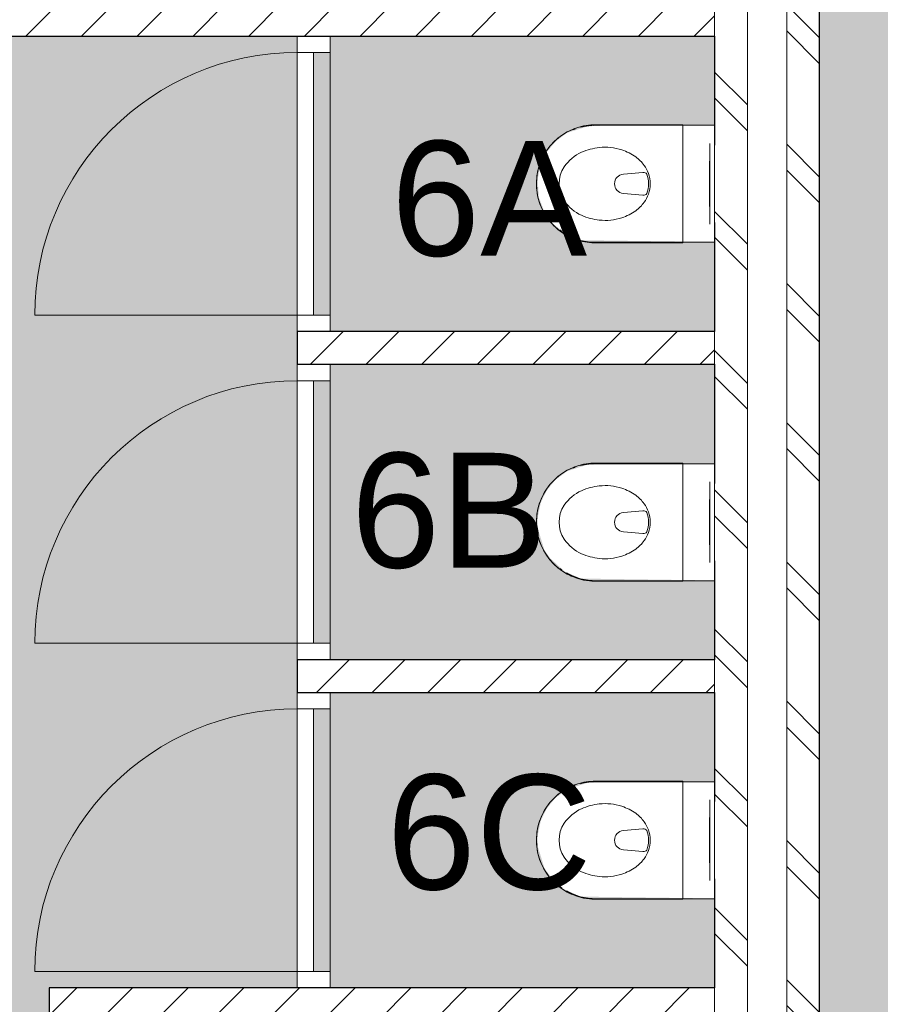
# Model space of a CAD drawing. Header units: millimetres. Extents: x 16156 to 109611, y -1019 to 113498.
# Tile 24 of 60: x 50135 to 52758, y 47883 to 50883. Entities that reach past the tile are written whole.
import ezdxf

# ---------------------------------------------------------------- set-up
doc = ezdxf.new("R2010")
doc.units = ezdxf.units.MM
for name, color, linetype, lineweight in [('A--A2__Ruwbouw', 8, 'Continuous', 15), ('A--AR9__AlgVoorz', 1, 'Continuous', 9), ('A--L$01A__Algemeen', 7, 'Continuous', 9), ('A--L22__Binnenwanden', 2, 'Continuous', 9), ('A--L3__Afbouw', 2, 'Continuous', 9), ('A--L74__VasteSanitaireVoorz', 1, 'Continuous', 9), ('A--LR9__AlgVoorz', 7, 'Continuous', 9), ('A--TR9__AlgVoorz', 1, 'Continuous', 13)]:
    doc.layers.add(name, color=color, linetype=linetype, lineweight=lineweight)
doc.styles.add('Arial', font='arial.ttf', dxfattribs={"height": 350})
pattern_1 = [(45, (0, 0), (-84.85281, 84.85281), [])]
pattern_2 = [(45, (0, 0), (-84.85281, 84.85281), [])]
pattern_3 = [(135, (52573.26, 61009.94), (-212.132, -212.132), []), (135, (50373.26, 61009.94), (-212.132, -212.132), [])]

# ---------------------------------------------------------------- blocks, each defined once
blk = doc.blocks.new('32_DO_WB_vo deur enkel1 - vo 2-1766203-AB-Begane grond - Brandcompartimentering')
at = {"layer": 'A--L$01A__Algemeen'}
blk.add_line((520, -50), (520, -850), dxfattribs=at)
blk.add_arc((520, -50), 800, 180, 270, dxfattribs=at)
at = {"layer": 'A--L3__Afbouw'}
for p, q in [((-330, -50), (-330, 50)), ((-330, 50), (-280, 50)), ((-280, 50), (-280, -50)), ((520, -50), (520, 50)), ((520, 50), (570, 50)), ((570, 50), (570, -50)), ((-280, 0), (520, 0)), ((-280, -50), (-280, 0)), ((520, 0), (520, -50)), ((-280, -50), (-330, -50)), ((520, -50), (-280, -50)), ((570, -50), (520, -50))]:
    blk.add_line(p, q, dxfattribs=at)
blk = doc.blocks.new('74_PF_UN_toilet_rimfree - type-V39-AB-Begane grond - Brandcompartimentering')
at = {"layer": 'A--L$01A__Algemeen'}
for p, q in [((-180, -97.1), (-180, -363.1)), ((179.8, -97.1), (-180, -97.1)), ((-180, -97.1), (-180, -363.1)), ((-180, -97.1), (179.8, -97.1)), ((179.8, -363.1), (179.8, -97.1)), ((179.8, -363.1), (179.8, -97.1))]:
    blk.add_line(p, q, dxfattribs=at)
at = {"layer": 'A--L$01A__Algemeen', "flags": 128}
blk.add_lwpolyline([(-180, -363.1), (-179.9, -370.3), (-179.4, -377.5), (-178.7, -384.7), (-177.7, -391.8), (-176.4, -398.9), (-174.8, -405.9), (-173, -412.8), (-170.9, -419.7), (-168.5, -426.5), (-165.8, -433.2), (-162.9, -439.7), (-159.7, -446.2), (-156.2, -452.5), (-152.5, -458.7), (-148.6, -464.7), (-144.4, -470.6), (-140, -476.2), (-135.4, -481.7), (-130.5, -487.1), (-125.4, -492.2), (-120.2, -497.1), (-114.7, -501.8), (-109.1, -506.2), (-103.3, -510.5), (-97.3, -514.5), (-91.2, -518.3), (-84.9, -521.8), (-78.5, -525), (-72, -528), (-65.3, -530.8), (-58.5, -533.3), (-51.7, -535.5), (-44.8, -537.4), (-37.8, -539), (-30.7, -540.4), (-23.6, -541.5), (-16.4, -542.3), (-9.2, -542.8), (-2.1, -543), (5.1, -542.9), (12.3, -542.6), (19.5, -541.9), (26.6, -541), (33.7, -539.8), (40.8, -538.3), (47.7, -536.5), (54.6, -534.5), (61.4, -532.2), (68.1, -529.6), (74.7, -526.7), (81.2, -523.6), (87.6, -520.2), (93.8, -516.6), (99.8, -512.7), (105.7, -508.6), (111.5, -504.2), (117, -499.6), (122.4, -494.8), (127.6, -489.8), (132.5, -484.6), (137.3, -479.2), (141.8, -473.6), (146.1, -467.9), (150.2, -461.9), (154, -455.9), (157.6, -449.6), (160.9, -443.2), (164, -436.7), (166.8, -430.1), (169.4, -423.4), (171.7, -416.6), (173.6, -409.6), (175.4, -402.7), (176.8, -395.6), (178, -388.5), (178.8, -381.4), (179.4, -374.2), (179.7, -367), (179.8, -363.1)], dxfattribs=at)
at = {"layer": 'A--L$01A__Algemeen'}
blk.add_arc((-0.1, -363.1), 179.9, 180, 360, dxfattribs=at)
for points, knots in [([(-178, -99.1), (-178.2, -98.9), (-178.4, -98.7), (-178.8, -98.3), (-179, -98.1), (-179.1, -98), (-179.3, -97.9), (-179.4, -97.7), (-179.6, -97.5), (-179.7, -97.4), (-179.9, -97.3), (-180, -97.1), (-180, -97.1), (-180, -97.1)], [-1, -1, -1, -1, -0.833333, -0.75, -0.666667, -0.625, -0.583333, -0.5, -0.416667, -0.333333, -0.25, -0.166667, 0, 0, 0, 0]), ([(179.8, -97.1), (179.8, -97.1), (179.7, -97.1), (179.6, -97.3), (179.5, -97.4), (179.4, -97.5), (179.2, -97.7), (179, -97.9), (178.8, -98.1), (178.7, -98.2), (178.5, -98.4), (178.2, -98.7), (177.9, -98.9), (177.8, -99.1)], [0, 0, 0, 0, 0.166667, 0.25, 0.333333, 0.416667, 0.5, 0.583333, 0.666667, 0.708333, 0.75, 0.833333, 1, 1, 1, 1])]:
    blk.add_open_spline(points, degree=3, knots=knots, dxfattribs=at)
at = {"layer": 'A--L74__VasteSanitaireVoorz'}
for p, q in [((-178.3, 0), (-178.3, -362.3)), ((-178.3, -63), (-178.3, 0)), ((-178.3, 0), (-178.3, -362.3)), ((-178.3, -63), (-178.3, 0)), ((-118, 0), (-123, 0)), ((-118, 0), (118, 0)), ((123, 0), (118, 0)), ((178.3, -362.3), (178.3, 0)), ((178.3, 0), (178.3, -63)), ((178.3, -362.3), (178.3, 0)), ((178.3, 0), (178.3, -63)), ((-123, -15), (-118, -15)), ((-123, -15), (-118, -15)), ((118, -15), (-118, -15)), ((-69, -15.5), (69, -15.5)), ((-69, -15.5), (69, -15.5)), ((31, -15.5), (-31, -15.5)), ((31, -15.5), (-31, -15.5)), ((118, -15), (123, -15)), ((118, -15), (123, -15)), ((-178.3, -362.3), (-178.3, -63)), ((-178.3, -362.3), (-178.3, -63)), ((178.3, -63), (178.3, -362.3)), ((178.3, -63), (178.3, -362.3)), ((-34.8, -218.3), (-29.5, -278.1)), ((34.8, -218.3), (29.5, -278.1)), ((-178.3, -362.3), (-178.1, -369.4)), ((-178.3, -362.3), (-178.1, -369.4)), ((-166.8, -425.1), (-164.2, -431.7)), ((-166.8, -425.1), (-164.2, -431.7)), ((140.7, -471.8), (144.9, -466.1)), ((140.7, -471.8), (144.9, -466.1))]:
    blk.add_line(p, q, dxfattribs=at)
at = {"layer": 'A--L74__VasteSanitaireVoorz', "flags": 128}
for points in [[(-177.7, -376.5), (-177, -383.6), (-176, -390.7), (-174.7, -397.7)], [(-177.7, -376.5), (-177, -383.6), (-176, -390.7), (-174.7, -397.7)], [(173.9, -401.4), (175.3, -394.5), (176.5, -387.4), (177.3, -380.3), (177.9, -373.2), (178.2, -366.1), (178.3, -362.3)], [(173.9, -401.4), (175.3, -394.5), (176.5, -387.4), (177.3, -380.3), (177.9, -373.2), (178.2, -366.1), (178.3, -362.3)], [(159.6, -441.7), (162.7, -435.2), (165.4, -428.6), (168, -422)], [(159.6, -441.7), (162.7, -435.2), (165.4, -428.6), (168, -422)]]:
    blk.add_lwpolyline(points, dxfattribs=at)
at = {"layer": 'A--L74__VasteSanitaireVoorz'}
for centre, radius, start, end in [((4.3, -301), 105.4, 109.8989, 125.0353), ((-21.1, -217.1), 13.7, 129.7154, 185), ((0, -289.1), 92.7, 70.1011, 109.8989), ((0, -289.1), 87.7, 70.1011, 109.8989), ((21.1, -217.1), 13.7, 355, 50.2846), ((-4.3, -301), 105.4, 54.9647, 70.1011), ((4.3, -301), 105.4, 125.0353, 144.9647), ((-4.3, -301), 105.4, 35.0353, 54.9647), ((51, -333.7), 162.5, 144.9647, 161.7326), ((-51, -333.7), 162.5, 18.2674, 35.0353), ((51, -333.7), 162.5, 161.7326, 186.2674), ((0, -275.5), 29.6, 185, 355), ((-51, -333.7), 162.5, 353.7326, 18.2674), ((73, -331.3), 184.6, 186.2674, 203.7326), ((-73, -331.3), 184.6, 336.2674, 353.7326), ((0, -362.3), 178.3, 180, 195), ((0, -362.3), 178.3, 180, 195), ((0, -362.3), 178.3, 180, 195), ((0, -362.3), 178.3, 180, 195), ((0, -362.3), 178.3, 330, 0), ((0, -362.3), 178.3, 330, 360), ((0, -362.3), 178.3, 330, 0), ((0, -362.3), 178.3, 330, 360), ((16.9, -356), 123.3, 203.7326, 236.2674), ((-16.9, -356), 123.3, 303.7326, 336.2674), ((0, -381.4), 92.8, 236.2674, 303.7326)]:
    blk.add_arc(centre, radius, start, end, dxfattribs=at)
blk = doc.blocks.new('74_PF_UN_toilet_rimfree - type-V40-AB-Begane grond - Brandcompartimentering')
at = {"layer": 'A--L$01A__Algemeen'}
for p, q in [((-180, -97.1), (-180, -363.1)), ((179.8, -97.1), (-180, -97.1)), ((-180, -97.1), (-180, -363.1)), ((-180, -97.1), (179.8, -97.1)), ((179.8, -363.1), (179.8, -97.1)), ((179.8, -363.1), (179.8, -97.1))]:
    blk.add_line(p, q, dxfattribs=at)
at = {"layer": 'A--L$01A__Algemeen', "flags": 128}
blk.add_lwpolyline([(-180, -363.1), (-179.9, -370.3), (-179.4, -377.5), (-178.7, -384.7), (-177.7, -391.8), (-176.4, -398.9), (-174.8, -405.9), (-173, -412.8), (-170.9, -419.7), (-168.5, -426.5), (-165.8, -433.2), (-162.9, -439.7), (-159.7, -446.2), (-156.2, -452.5), (-152.5, -458.7), (-148.6, -464.7), (-144.4, -470.6), (-140, -476.2), (-135.4, -481.7), (-130.5, -487.1), (-125.4, -492.2), (-120.2, -497.1), (-114.7, -501.8), (-109.1, -506.2), (-103.3, -510.5), (-97.3, -514.5), (-91.2, -518.3), (-84.9, -521.8), (-78.5, -525), (-72, -528), (-65.3, -530.8), (-58.5, -533.3), (-51.7, -535.5), (-44.8, -537.4), (-37.8, -539), (-30.7, -540.4), (-23.6, -541.5), (-16.4, -542.3), (-9.2, -542.8), (-2.1, -543), (5.1, -542.9), (12.3, -542.6), (19.5, -541.9), (26.6, -541), (33.7, -539.8), (40.8, -538.3), (47.7, -536.5), (54.6, -534.5), (61.4, -532.2), (68.1, -529.6), (74.7, -526.7), (81.2, -523.6), (87.6, -520.2), (93.8, -516.6), (99.8, -512.7), (105.7, -508.6), (111.5, -504.2), (117, -499.6), (122.4, -494.8), (127.6, -489.8), (132.5, -484.6), (137.3, -479.2), (141.8, -473.6), (146.1, -467.9), (150.2, -461.9), (154, -455.9), (157.6, -449.6), (160.9, -443.2), (164, -436.7), (166.8, -430.1), (169.4, -423.4), (171.7, -416.6), (173.6, -409.6), (175.4, -402.7), (176.8, -395.6), (178, -388.5), (178.8, -381.4), (179.4, -374.2), (179.7, -367), (179.8, -363.1)], dxfattribs=at)
at = {"layer": 'A--L$01A__Algemeen'}
blk.add_arc((-0.1, -363.1), 179.9, 180, 360, dxfattribs=at)
for points, knots in [([(-178, -99.1), (-178.2, -98.9), (-178.4, -98.7), (-178.8, -98.3), (-179, -98.1), (-179.1, -98), (-179.3, -97.9), (-179.4, -97.7), (-179.6, -97.5), (-179.7, -97.4), (-179.9, -97.3), (-180, -97.1), (-180, -97.1), (-180, -97.1)], [-1, -1, -1, -1, -0.833333, -0.75, -0.666667, -0.625, -0.583333, -0.5, -0.416667, -0.333333, -0.25, -0.166667, 0, 0, 0, 0]), ([(179.8, -97.1), (179.8, -97.1), (179.7, -97.1), (179.6, -97.3), (179.5, -97.4), (179.4, -97.5), (179.2, -97.7), (179, -97.9), (178.8, -98.1), (178.7, -98.2), (178.5, -98.4), (178.2, -98.7), (177.9, -98.9), (177.8, -99.1)], [0, 0, 0, 0, 0.166667, 0.25, 0.333333, 0.416667, 0.5, 0.583333, 0.666667, 0.708333, 0.75, 0.833333, 1, 1, 1, 1])]:
    blk.add_open_spline(points, degree=3, knots=knots, dxfattribs=at)
at = {"layer": 'A--L74__VasteSanitaireVoorz'}
for p, q in [((-178.3, 0), (-178.3, -362.3)), ((-178.3, -63), (-178.3, 0)), ((-178.3, 0), (-178.3, -362.3)), ((-178.3, -63), (-178.3, 0)), ((-118, 0), (-123, 0)), ((-118, 0), (118, 0)), ((123, 0), (118, 0)), ((178.3, -362.3), (178.3, 0)), ((178.3, 0), (178.3, -63)), ((178.3, -362.3), (178.3, 0)), ((178.3, 0), (178.3, -63)), ((-123, -15), (-118, -15)), ((-123, -15), (-118, -15)), ((118, -15), (-118, -15)), ((-69, -15.5), (69, -15.5)), ((-69, -15.5), (69, -15.5)), ((31, -15.5), (-31, -15.5)), ((31, -15.5), (-31, -15.5)), ((118, -15), (123, -15)), ((118, -15), (123, -15)), ((-178.3, -362.3), (-178.3, -63)), ((-178.3, -362.3), (-178.3, -63)), ((178.3, -63), (178.3, -362.3)), ((178.3, -63), (178.3, -362.3)), ((-34.8, -218.3), (-29.5, -278.1)), ((34.8, -218.3), (29.5, -278.1)), ((-178.3, -362.3), (-178.1, -369.4)), ((-178.3, -362.3), (-178.1, -369.4)), ((-166.8, -425.1), (-164.2, -431.7)), ((-166.8, -425.1), (-164.2, -431.7)), ((140.7, -471.8), (144.9, -466.1)), ((140.7, -471.8), (144.9, -466.1))]:
    blk.add_line(p, q, dxfattribs=at)
at = {"layer": 'A--L74__VasteSanitaireVoorz', "flags": 128}
for points in [[(-177.7, -376.5), (-177, -383.6), (-176, -390.7), (-174.8, -397.1)], [(-177.7, -376.5), (-177, -383.6), (-176, -390.7), (-174.8, -397.1)], [(173.9, -401.4), (175.3, -394.5), (176.5, -387.4), (177.3, -380.3), (177.9, -373.2), (178.2, -366.1), (178.3, -362.3)], [(173.9, -401.4), (175.3, -394.5), (176.5, -387.4), (177.3, -380.3), (177.9, -373.2), (178.2, -366.1), (178.3, -362.3)], [(159.6, -441.7), (162.7, -435.2), (165.4, -428.6), (168, -422)], [(159.6, -441.7), (162.7, -435.2), (165.4, -428.6), (168, -422)]]:
    blk.add_lwpolyline(points, dxfattribs=at)
at = {"layer": 'A--L74__VasteSanitaireVoorz'}
for centre, radius, start, end in [((4.3, -301), 105.4, 109.8989, 125.0353), ((-21.1, -217.1), 13.7, 129.7154, 185), ((0, -289.1), 92.7, 70.1011, 109.8989), ((0, -289.1), 87.7, 70.1011, 109.8989), ((21.1, -217.1), 13.7, 355, 50.2846), ((-4.3, -301), 105.4, 54.9647, 70.1011), ((4.3, -301), 105.4, 125.0353, 144.9647), ((-4.3, -301), 105.4, 35.0353, 54.9647), ((51, -333.7), 162.5, 144.9647, 161.7326), ((-51, -333.7), 162.5, 18.2674, 35.0353), ((51, -333.7), 162.5, 161.7326, 186.2674), ((0, -275.5), 29.6, 185, 355), ((-51, -333.7), 162.5, 353.7326, 18.2674), ((73, -331.3), 184.6, 186.2674, 203.7326), ((-73, -331.3), 184.6, 336.2674, 353.7326), ((0, -362.3), 178.3, 180, 195), ((0, -362.3), 178.3, 180, 195), ((0, -362.3), 178.3, 180, 195), ((0, -362.3), 178.3, 180, 195), ((0, -362.3), 178.3, 330, 0), ((0, -362.3), 178.3, 330, 360), ((0, -362.3), 178.3, 330, 0), ((0, -362.3), 178.3, 330, 360), ((16.9, -356), 123.3, 203.7326, 236.2674), ((-16.9, -356), 123.3, 303.7326, 336.2674), ((0, -381.4), 92.8, 236.2674, 303.7326)]:
    blk.add_arc(centre, radius, start, end, dxfattribs=at)
blk = doc.blocks.new('74_PF_UN_toilet_rimfree - type-V41-AB-Begane grond - Brandcompartimentering')
at = {"layer": 'A--L$01A__Algemeen'}
for p, q in [((-180, -97.1), (-180, -363.1)), ((179.8, -97.1), (-180, -97.1)), ((-180, -97.1), (-180, -363.1)), ((-180, -97.1), (179.8, -97.1)), ((179.8, -363.1), (179.8, -97.1)), ((179.8, -363.1), (179.8, -97.1))]:
    blk.add_line(p, q, dxfattribs=at)
at = {"layer": 'A--L$01A__Algemeen', "flags": 128}
blk.add_lwpolyline([(-180, -363.1), (-179.9, -370.3), (-179.4, -377.5), (-178.7, -384.7), (-177.7, -391.8), (-176.4, -398.9), (-174.8, -405.9), (-173, -412.8), (-170.9, -419.7), (-168.5, -426.5), (-165.8, -433.2), (-162.9, -439.7), (-159.7, -446.2), (-156.2, -452.5), (-152.5, -458.7), (-148.6, -464.7), (-144.4, -470.6), (-140, -476.2), (-135.4, -481.7), (-130.5, -487.1), (-125.4, -492.2), (-120.2, -497.1), (-114.7, -501.8), (-109.1, -506.2), (-103.3, -510.5), (-97.3, -514.5), (-91.2, -518.3), (-84.9, -521.8), (-78.5, -525), (-72, -528), (-65.3, -530.8), (-58.5, -533.3), (-51.7, -535.5), (-44.8, -537.4), (-37.8, -539), (-30.7, -540.4), (-23.6, -541.5), (-16.4, -542.3), (-9.2, -542.8), (-2.1, -543), (5.1, -542.9), (12.3, -542.6), (19.5, -541.9), (26.6, -541), (33.7, -539.8), (40.8, -538.3), (47.7, -536.5), (54.6, -534.5), (61.4, -532.2), (68.1, -529.6), (74.7, -526.7), (81.2, -523.6), (87.6, -520.2), (93.8, -516.6), (99.8, -512.7), (105.7, -508.6), (111.5, -504.2), (117, -499.6), (122.4, -494.8), (127.6, -489.8), (132.5, -484.6), (137.3, -479.2), (141.8, -473.6), (146.1, -467.9), (150.2, -461.9), (154, -455.9), (157.6, -449.6), (160.9, -443.2), (164, -436.7), (166.8, -430.1), (169.4, -423.4), (171.7, -416.6), (173.6, -409.6), (175.4, -402.7), (176.8, -395.6), (178, -388.5), (178.8, -381.4), (179.4, -374.2), (179.7, -367), (179.8, -363.1)], dxfattribs=at)
at = {"layer": 'A--L$01A__Algemeen'}
blk.add_arc((-0.1, -363.1), 179.9, 180, 360, dxfattribs=at)
for points, knots in [([(-178, -99.1), (-178.2, -98.9), (-178.4, -98.7), (-178.8, -98.3), (-179, -98.1), (-179.1, -98), (-179.3, -97.9), (-179.4, -97.7), (-179.6, -97.5), (-179.7, -97.4), (-179.9, -97.3), (-180, -97.1), (-180, -97.1), (-180, -97.1)], [-1, -1, -1, -1, -0.833333, -0.75, -0.666667, -0.625, -0.583333, -0.5, -0.416667, -0.333333, -0.25, -0.166667, 0, 0, 0, 0]), ([(179.8, -97.1), (179.8, -97.1), (179.7, -97.1), (179.6, -97.3), (179.5, -97.4), (179.4, -97.5), (179.2, -97.7), (179, -97.9), (178.8, -98.1), (178.7, -98.2), (178.5, -98.4), (178.2, -98.7), (177.9, -98.9), (177.8, -99.1)], [0, 0, 0, 0, 0.166667, 0.25, 0.333333, 0.416667, 0.5, 0.583333, 0.666667, 0.708333, 0.75, 0.833333, 1, 1, 1, 1])]:
    blk.add_open_spline(points, degree=3, knots=knots, dxfattribs=at)
at = {"layer": 'A--L74__VasteSanitaireVoorz'}
for p, q in [((-178.3, 0), (-178.3, -362.3)), ((-178.3, -63), (-178.3, 0)), ((-178.3, 0), (-178.3, -362.3)), ((-178.3, -63), (-178.3, 0)), ((-118, 0), (-123, 0)), ((-118, 0), (118, 0)), ((123, 0), (118, 0)), ((178.3, -362.3), (178.3, 0)), ((178.3, 0), (178.3, -63)), ((178.3, -362.3), (178.3, 0)), ((178.3, 0), (178.3, -63)), ((-123, -15), (-118, -15)), ((-123, -15), (-118, -15)), ((118, -15), (-118, -15)), ((-69, -15.5), (69, -15.5)), ((-69, -15.5), (69, -15.5)), ((31, -15.5), (-31, -15.5)), ((31, -15.5), (-31, -15.5)), ((118, -15), (123, -15)), ((118, -15), (123, -15)), ((-178.3, -362.3), (-178.3, -63)), ((-178.3, -362.3), (-178.3, -63)), ((178.3, -63), (178.3, -362.3)), ((178.3, -63), (178.3, -362.3)), ((-34.8, -218.3), (-29.5, -278.1)), ((34.8, -218.3), (29.5, -278.1)), ((-178.3, -362.3), (-178.1, -369.4)), ((-178.3, -362.3), (-178.1, -369.4)), ((-166.8, -425.1), (-164.2, -431.7)), ((-166.8, -425.1), (-164.2, -431.7)), ((140.7, -471.8), (144.9, -466.1)), ((140.7, -471.8), (144.9, -466.1))]:
    blk.add_line(p, q, dxfattribs=at)
at = {"layer": 'A--L74__VasteSanitaireVoorz', "flags": 128}
for points in [[(-177.7, -376.5), (-177, -383.6), (-176, -390.7), (-174.7, -397.7)], [(-177.7, -376.5), (-177, -383.6), (-176, -390.7), (-174.7, -397.7)], [(173.9, -401.4), (175.3, -394.5), (176.5, -387.4), (177.3, -380.3), (177.9, -373.2), (178.2, -366.1), (178.3, -362.3)], [(173.9, -401.4), (175.3, -394.5), (176.5, -387.4), (177.3, -380.3), (177.9, -373.2), (178.2, -366.1), (178.3, -362.3)], [(159.6, -441.7), (162.7, -435.2), (165.4, -428.6), (168, -422)], [(159.6, -441.7), (162.7, -435.2), (165.4, -428.6), (168, -422)]]:
    blk.add_lwpolyline(points, dxfattribs=at)
at = {"layer": 'A--L74__VasteSanitaireVoorz'}
for centre, radius, start, end in [((4.3, -301), 105.4, 109.8989, 125.0353), ((-21.1, -217.1), 13.7, 129.7154, 185), ((0, -289.1), 92.7, 70.1011, 109.8989), ((0, -289.1), 87.7, 70.1011, 109.8989), ((21.1, -217.1), 13.7, 355, 50.2846), ((-4.3, -301), 105.4, 54.9647, 70.1011), ((4.3, -301), 105.4, 125.0353, 144.9647), ((-4.3, -301), 105.4, 35.0353, 54.9647), ((51, -333.7), 162.5, 144.9647, 161.7326), ((-51, -333.7), 162.5, 18.2674, 35.0353), ((51, -333.7), 162.5, 161.7326, 186.2674), ((0, -275.5), 29.6, 185, 355), ((-51, -333.7), 162.5, 353.7326, 18.2674), ((73, -331.3), 184.6, 186.2674, 203.7326), ((-73, -331.3), 184.6, 336.2674, 353.7326), ((0, -362.3), 178.3, 180, 195), ((0, -362.3), 178.3, 180, 195), ((0, -362.3), 178.3, 180, 195), ((0, -362.3), 178.3, 180, 195), ((0, -362.3), 178.3, 330, 0), ((0, -362.3), 178.3, 330, 360), ((0, -362.3), 178.3, 330, 0), ((0, -362.3), 178.3, 330, 360), ((16.9, -356), 123.3, 203.7326, 236.2674), ((-16.9, -356), 123.3, 303.7326, 336.2674), ((0, -381.4), 92.8, 236.2674, 303.7326)]:
    blk.add_arc(centre, radius, start, end, dxfattribs=at)

msp = doc.modelspace()

# ---------------------------------------------------------------- hatches: boundary and pattern name
at = {"layer": 'A--A2__Ruwbouw', "lineweight": 9}
h = msp.add_hatch(dxfattribs=at)
h.set_pattern_fill('FP_11', color=256, angle=45, style=0, pattern_type=2)
h.set_pattern_definition(pattern_3)
h.paths.add_polyline_path([(52353.3, 46841.4), (52353.3, 53403.5), (52253.3, 53403.5), (52253.3, 46841.4)])
h.paths.add_polyline_path([(52353.3, 54938.4), (52353.3, 56446.4), (52253.3, 56446.4), (52253.3, 54938.4)])
h.paths.add_polyline_path([(52353.3, 57865.5), (52353.3, 57876.4), (52253.3, 57871), (52253.3, 57865.5), (52303.3, 57865.5)])
h.paths.add_polyline_path([(52353.3, 58776.4), (52353.3, 60479.5), (52253.3, 60479.5), (52253.3, 58776.4)])
h.paths.add_polyline_path([(52303.3, 62351.5), (52353.3, 62351.5), (52353.3, 62392.4), (52253.3, 62392.4), (52253.3, 62351.5)])
h.paths.add_polyline_path([(52253.3, 63292.4), (52353.3, 63292.4), (52353.3, 65046.6), (52253.3, 65046.6), (52253.3, 63458.6)])
h.paths.add_polyline_path([(52253.3, 66970.4), (52353.3, 66970.4), (52353.3, 68028.6), (52253.3, 68028.6), (52253.3, 68007.6)])
h.paths.add_polyline_path([(52353.3, 69952.4), (52353.3, 71042.9), (52253.3, 71042.9), (52253.3, 69952.4)])
h.paths.add_polyline_path([(52253.3, 72966.7), (52353.3, 72966.7), (52353.3, 75271.4), (52253.3, 75271.4), (52253.3, 74831.1)])
h = msp.add_hatch(dxfattribs=at)
h.set_pattern_fill('FP_11', color=256, angle=45, style=0, pattern_type=2)
h.set_pattern_definition(pattern_3)
h.paths.add_polyline_path([(52573.3, 46841.4), (52573.3, 53403.5), (52473.3, 53403.5), (52473.3, 46841.4)])
h.paths.add_polyline_path([(52573.3, 54938.4), (52573.3, 56446.4), (52473.3, 56446.4), (52473.3, 54938.4)])
h.paths.add_polyline_path([(52573.3, 57865.5), (52573.3, 57876.4), (52473.3, 57871), (52473.3, 57865.5)])
h.paths.add_polyline_path([(52573.3, 58776.4), (52573.3, 60479.5), (52473.3, 60479.5), (52473.3, 59432.4), (52482.3, 59432.4), (52482.3, 59332.4), (52473.3, 59332.4), (52473.3, 58776.4)])
h.paths.add_polyline_path([(52473.3, 62351.5), (52573.3, 62351.5), (52573.3, 62392.4), (52473.3, 62392.4), (52473.3, 62371.9)])
h.paths.add_polyline_path([(52573.3, 63292.4), (52573.3, 65046.6), (52473.3, 65046.6), (52480.2, 64641.4), (52482.3, 64641.4), (52482.3, 64541.4), (52473.3, 64541.4), (52473.3, 63292.4)])
h.paths.add_polyline_path([(52473.3, 66970.4), (52573.3, 66970.4), (52573.3, 68028.6), (52473.3, 68028.6), (52473.3, 68007.6)])
h.paths.add_polyline_path([(52473.3, 69952.4), (52573.3, 69952.4), (52573.3, 71042.9), (52473.3, 71042.9)])
h.paths.add_polyline_path([(52473.3, 72966.7), (52573.3, 72966.7), (52573.3, 75271.4), (52473.3, 75271.4), (52473.3, 74831.1)])
h = msp.add_hatch(dxfattribs=at)
h.set_pattern_fill('FP_1', color=256, angle=45, style=0, pattern_type=2)
h.set_pattern_definition(pattern_1)
h.paths.add_polyline_path([(52253.3, 50833.4), (52253.3, 50933.4), (46553.3, 50933.4), (46553.3, 50833.4), (52114.5, 50833.4)])
h = msp.add_hatch(dxfattribs=at)
h.set_pattern_fill('FP_2', color=256, angle=45, style=0, pattern_type=2)
h.set_pattern_definition(pattern_2)
h.paths.add_polyline_path([(51031.3, 48833.4), (51081.3, 48833.4), (51081.3, 48933.4), (50981.3, 48933.4), (50981.3, 48833.4)])
h.paths.add_polyline_path([(50981.3, 49833.4), (51081.3, 49833.4), (51081.3, 49933.4), (50981.3, 49933.4)])
h = msp.add_hatch(dxfattribs=at)
h.set_pattern_fill('FP_1', color=256, angle=45, style=0, pattern_type=2)
h.set_pattern_definition(pattern_1)
h.paths.add_polyline_path([(51081.3, 49833.4), (52253.3, 49833.4), (52253.3, 49933.4), (51081.3, 49933.4)])
h = msp.add_hatch(dxfattribs=at)
h.set_pattern_fill('FP_1', color=256, angle=45, style=0, pattern_type=2)
h.set_pattern_definition(pattern_1)
h.paths.add_polyline_path([(51081.3, 48833.4), (52253.3, 48833.4), (52253.3, 48933.4), (51081.3, 48933.4)])
h = msp.add_hatch(dxfattribs=at)
h.set_pattern_fill('FP_1', color=256, angle=45, style=0, pattern_type=2)
h.set_pattern_definition(pattern_1)
h.paths.add_polyline_path([(50225.3, 44261.4), (50325.3, 44261.4), (50325.3, 47933.4), (50225.3, 47933.4), (50225.3, 45262.6)])
h = msp.add_hatch(dxfattribs=at)
h.set_pattern_fill('FP_2', color=256, angle=45, style=0, pattern_type=2)
h.set_pattern_definition(pattern_2)
h.paths.add_polyline_path([(50325.3, 47833.4), (52253.3, 47833.4), (52253.3, 47933.4), (50325.3, 47933.4)])
at = {"layer": 'A--AR9__AlgVoorz'}
for points in [[(52573.3, 46848.4), (57853.3, 46848.4), (57853.3, 53734.4), (57952, 53734.4), (56844.6, 70960.5), (55932, 70903), (55725.6, 74257.3), (53798.3, 74133.4), (53798.3, 75266.4), (52573.3, 75266.4), (52573.3, 46968.4)], [(52253.3, 49933.4), (52253.3, 50205.9), (51843.7, 50211.7), (51796.1, 50233.4), (51761.9, 50260.9), (51735.2, 50296.8), (51717.7, 50341.9), (51714.1, 50397.9), (51723.6, 50442.5), (51740.9, 50478.8), (51768.5, 50512.5), (51804.4, 50538.9), (51866.4, 50558.5), (51937.1, 50561.4), (52253.3, 50561), (52253.3, 50833.4), (51081.3, 50833.4), (51081.3, 50783.4), (51031.3, 50783.4), (51031.3, 49983.4), (51081.3, 49983.4), (51081.3, 49933.4), (52114.5, 49933.4)], [(51081.3, 48933.4), (52253.3, 48933.4), (52253.3, 49174.9), (51843.7, 49180.7), (51796.1, 49202.4), (51751.9, 49242.9), (51735.2, 49265.8), (51715, 49331.7), (51714.1, 49366.9), (51723.6, 49411.5), (51740.9, 49447.8), (51768.5, 49481.5), (51804.4, 49507.9), (51864.8, 49527.3), (51937.1, 49530.4), (52253.3, 49530), (52253.3, 49833.4), (51081.3, 49833.4), (51081.3, 49783.4), (51031.3, 49783.4), (51031.3, 48983.4), (51081.3, 48983.4)], [(51081.3, 47933.4), (52253.3, 47933.4), (52253.3, 48205.9), (51843.7, 48211.7), (51796.1, 48233.4), (51761.9, 48260.9), (51735.2, 48296.8), (51715, 48362.7), (51714.1, 48397.9), (51723.6, 48442.5), (51740.9, 48478.8), (51768.5, 48512.5), (51804.4, 48538.9), (51866.4, 48558.5), (51937.1, 48561.4), (52253.3, 48561), (52253.3, 48833.4), (51081.3, 48833.4), (51081.3, 48783.4), (51031.3, 48783.4), (51031.3, 47983.4), (51081.3, 47983.4)]]:
    msp.add_hatch(color=254, dxfattribs=at).paths.add_polyline_path(points)
h = msp.add_hatch(color=254, dxfattribs=at)
h.paths.add_polyline_path([(49125.3, 44126.4), (50025.3, 44126.4), (50025.3, 44161.4), (49975.3, 44161.4), (49975.3, 44211.4), (49175.3, 44211.4), (49175.3, 44161.4), (49125.3, 44161.4)])
h.paths.add_polyline_path([(50025.3, 44261.4), (50225.3, 44261.4), (50225.3, 47933.4), (50981.3, 47933.4), (50981.3, 50833.4), (48263.3, 50833.4), (48263.3, 44261.4), (49975.3, 44261.4)])
h.paths.add_polyline_path([(48487, 44710.2), (48507.7, 44716.6), (48487.2, 44710.2)])
h.paths.add_polyline_path([(48302.7, 45194.4), (48321.7, 44941.1), (48327.9, 44941.1), (48344.8, 44936.5), (48352.6, 44948), (48354.8, 44953.4), (48362.3, 44959.9), (48335.7, 44970.3), (48322.7, 44965.8), (48307.9, 45134.9)])
h.paths.add_polyline_path([(48302.7, 44711.4), (48265.3, 44711.4), (48265.3, 45195.4), (48528.7, 45187.5), (48576.2, 45176), (48609.3, 45154.7), (48624.1, 45123.6), (48633.9, 45043.2), (48630.2, 44819.6), (48611.8, 44756.3), (48592.7, 44738.2), (48562, 44725.3), (48471.2, 44714.8), (48375, 44712.4), (48302.7, 44712.4)])
h.paths.add_polyline_path([(48479.8, 44748.1), (48557.4, 44757.6), (48576.2, 44768.6), (48595.3, 44802.4), (48604.8, 44863.7), (48604.8, 45043.2), (48596.5, 45100), (48579.1, 45135), (48557.4, 45149.3), (48528.7, 45156.1), (48451.9, 45158.1), (48399.3, 45146), (48384.1, 45129), (48377.1, 45100.4), (48373.1, 44973.1), (48382.5, 45077.6), (48394.2, 45125.2), (48418.5, 45146.5), (48479.8, 45151.3), (48547.7, 45144.9), (48577.3, 45126.2), (48592.7, 45085.8), (48596.5, 45060.2), (48599.3, 44909.1), (48592.7, 44821.1), (48572.6, 44777.7), (48527.6, 44758.2), (48452.3, 44756.3), (48418.5, 44760.4), (48387.6, 44792.7), (48382.5, 44829.3), (48387.8, 44771.7), (48414.7, 44753.8), (48451.9, 44748.8), (48471.2, 44748.3)])
h.paths.add_polyline_path([(48465.3, 44930.4), (48481.5, 44937.2), (48488.3, 44953.4), (48481.5, 44969.7), (48465.3, 44976.4), (48459.3, 44968.7), (48462.4, 44967.4), (48459.3, 44938.1), (48459.3, 44931.2)])
h.paths.add_polyline_path([(48487, 45490.2), (48507.7, 45496.6), (48507.3, 45492.4)])
h.paths.add_polyline_path([(48302.7, 45974.4), (48321.7, 45721.1), (48327.9, 45721.1), (48344.8, 45716.5), (48352.6, 45728), (48354.8, 45733.4), (48362.3, 45739.9), (48335.7, 45750.3), (48322.7, 45745.8), (48307.9, 45914.9)])
h.paths.add_polyline_path([(48302.7, 45491.4), (48265.3, 45491.4), (48265.3, 45975.4), (48528.7, 45967.5), (48576.2, 45956), (48609.3, 45934.7), (48624.1, 45903.6), (48633.9, 45823.2), (48630.2, 45599.6), (48611.8, 45536.3), (48592.7, 45518.2), (48562, 45505.3), (48471.2, 45494.8), (48375, 45492.4), (48302.7, 45492.4)])
h.paths.add_polyline_path([(48479.8, 45528.1), (48557.4, 45537.6), (48576.2, 45548.6), (48595.3, 45582.4), (48604.8, 45643.7), (48607.7, 45755.7), (48596.5, 45880), (48579.1, 45915), (48557.4, 45929.3), (48528.7, 45936.1), (48451.9, 45938.1), (48399.3, 45926), (48384.1, 45909), (48377.1, 45880.4), (48373.1, 45753.1), (48382.5, 45857.6), (48394.2, 45905.2), (48418.5, 45926.5), (48479.8, 45931.3), (48547.7, 45924.9), (48577.3, 45906.2), (48592.7, 45865.8), (48596.9, 45831.2), (48600.2, 45711.2), (48592.7, 45601.1), (48572.6, 45557.7), (48527.6, 45538.2), (48452.3, 45536.3), (48411.1, 45546.9), (48387.6, 45572.7), (48382.5, 45609.3), (48387.8, 45551.7), (48414.7, 45533.8), (48451.9, 45528.8), (48471.2, 45528.3)])
h.paths.add_polyline_path([(48465.3, 45710.4), (48481.5, 45717.2), (48488.3, 45733.4), (48481.5, 45749.7), (48465.3, 45756.4), (48459.3, 45748.7), (48462.4, 45747.4), (48459.3, 45718.1), (48459.3, 45711.2)])
h.paths.add_polyline_path([(48487, 46290.2), (48507.7, 46296.6), (48507.3, 46292.4)])
h.paths.add_polyline_path([(48302.7, 46774.4), (48321.7, 46521.1), (48327.9, 46521.1), (48344.8, 46516.5), (48352.6, 46528), (48354.8, 46533.4), (48362.3, 46539.9), (48335.7, 46550.3), (48322.7, 46545.8), (48307.9, 46714.9)])
h.paths.add_polyline_path([(48265.3, 46291.4), (48265.3, 46775.4), (48528.7, 46767.5), (48576.2, 46756), (48609.3, 46734.7), (48624.1, 46703.6), (48633.9, 46623.2), (48630.2, 46399.6), (48611.8, 46336.3), (48592.7, 46318.2), (48562, 46305.3), (48471.2, 46294.8), (48375, 46292.4), (48302.7, 46291.4)])
h.paths.add_polyline_path([(48479.8, 46328.1), (48557.4, 46337.6), (48576.2, 46348.6), (48595.3, 46382.4), (48604.8, 46443.7), (48604.8, 46623.2), (48595.4, 46684.1), (48579.1, 46715), (48557.4, 46729.3), (48528.7, 46736.1), (48451.9, 46738.1), (48399.3, 46726), (48384.1, 46709), (48377.1, 46680.4), (48373.1, 46553.1), (48382.5, 46657.6), (48394.2, 46705.2), (48418.5, 46726.5), (48479.8, 46731.3), (48547.7, 46724.9), (48577.3, 46706.2), (48592.7, 46665.8), (48596.5, 46640.2), (48600.2, 46511.2), (48592.3, 46399.8), (48572.6, 46357.7), (48527.6, 46338.2), (48452.3, 46336.3), (48418.5, 46340.4), (48387.6, 46372.7), (48382.5, 46409.3), (48387.8, 46351.7), (48414.7, 46333.8), (48451.9, 46328.8), (48471.2, 46328.3)])
h.paths.add_polyline_path([(48465.3, 46510.4), (48481.5, 46517.2), (48488.3, 46533.4), (48481.5, 46549.7), (48465.3, 46556.4), (48459.3, 46548.7), (48462.4, 46547.4), (48459.3, 46518.1), (48459.3, 46511.2)])
h.paths.add_polyline_path([(48364.6, 48203.6), (48265.3, 48208.8), (48265.3, 48219), (48394.3, 48219), (48394.3, 48203.6), (48378.5, 48203.6)])
h.paths.add_polyline_path([(48394.3, 48531.8), (48399.8, 48521.7), (48410.5, 48522.7), (48395.2, 48531.3)])
h.paths.add_polyline_path([(48605.5, 48469.6), (48580.5, 48452), (48554.5, 48470), (48539.4, 48470), (48394.3, 48464.3), (48475.4, 48448.1), (48394.3, 48448.1), (48394.3, 48437.8), (48583.5, 48432.5), (48591.4, 48434.4), (48595.8, 48443.7), (48595.8, 48455.3), (48599.4, 48460.6)])
h.paths.add_polyline_path([(48265.3, 48219), (48265.3, 48547.9), (48394.3, 48544.3), (48396.8, 48532.2), (48420.9, 48530.3), (48442.6, 48530.6), (48501.7, 48518.9), (48566.4, 48499.7), (48593.7, 48482.2), (48616.1, 48450.4), (48627.5, 48390), (48624.3, 48346.5), (48611.5, 48306.3), (48591.4, 48332.5), (48584.3, 48335.2), (48575.3, 48329.1), (48394.3, 48329.1), (48394.3, 48318.7), (48526.9, 48311.9), (48520.4, 48309.8), (48439.8, 48307.3), (48404.6, 48296.9), (48517.9, 48289.4), (48477.6, 48282.5), (48528.3, 48287.7), (48575.3, 48309.5), (48587.7, 48315.3), (48605.1, 48296.9), (48575.3, 48271.9), (48528.3, 48254.1), (48429.1, 48232.8), (48427.9, 48239.2), (48410.9, 48232.8), (48394.3, 48228.1), (48388.7, 48219.2), (48280.3, 48219)])
h.paths.add_polyline_path([(48605.5, 48297.3), (48605.5, 48310.6), (48611.5, 48306.3)])
h.paths.add_polyline_path([(48595.8, 48346.5), (48590.4, 48359.1), (48590.4, 48350.1), (48591.8, 48349.1)])
h.paths.add_polyline_path([(48599.1, 48402.2), (48590.4, 48416.8), (48585.8, 48410.8), (48595.8, 48404.3)])
h.paths.add_polyline_path([(48599.1, 48364.7), (48595.8, 48396.1), (48590.4, 48380.8), (48598.3, 48366.2)])
h.paths.add_polyline_path([(48349.4, 48547.9), (48265.3, 48547.9), (48265.3, 48563.3), (48394.3, 48558.1), (48389.2, 48547.9), (48354.1, 48547.9)])
h.paths.add_polyline_path([(48310.3, 48963.6), (48265.3, 48968.8), (48265.3, 48979), (48394.3, 48979), (48394.3, 48963.6), (48312.9, 48963.6)])
h.paths.add_polyline_path([(48394.3, 49291.8), (48399.8, 49281.7), (48410.5, 49282.7), (48395.2, 49291.3)])
h.paths.add_polyline_path([(48605.5, 49229.6), (48580.5, 49212), (48554.5, 49230), (48539.4, 49230), (48394.3, 49224.3), (48475.4, 49208.1), (48394.3, 49208.1), (48394.3, 49197.8), (48583.5, 49192.5), (48591.4, 49194.4), (48595.8, 49203.7), (48595.8, 49215.3), (48599.4, 49220.6)])
h.paths.add_polyline_path([(48265.3, 48979), (48265.3, 49307.9), (48394.3, 49304.3), (48394.3, 49291.8), (48420.9, 49290.3), (48442.6, 49290.6), (48501.7, 49278.9), (48566.4, 49259.7), (48593.7, 49242.2), (48616.1, 49210.4), (48627.1, 49160.7), (48624.3, 49106.5), (48611.5, 49066.3), (48590.4, 49089.1), (48584.3, 49095.2), (48575.3, 49089.1), (48394.3, 49089.1), (48394.3, 49078.7), (48523.9, 49075.4), (48520.4, 49069.8), (48439.8, 49067.3), (48404.6, 49056.9), (48517, 49049.1), (48477.6, 49042.5), (48532.2, 49049.1), (48575.3, 49069.5), (48587.7, 49075.3), (48602.1, 49053.6), (48578.9, 49033.8), (48528.3, 49014.1), (48429.1, 48992.8), (48427.9, 48999.2), (48410.9, 48992.8), (48394.3, 48988.1), (48388.7, 48979.2), (48280.3, 48979)])
h.paths.add_polyline_path([(48605.5, 49057.3), (48605.5, 49070.6), (48611.5, 49066.3)])
h.paths.add_polyline_path([(48595.8, 49106.5), (48590.4, 49119.1), (48590.4, 49110.1), (48591.8, 49109.1)])
h.paths.add_polyline_path([(48599.1, 49162.2), (48590.4, 49176.8), (48590.4, 49167.8), (48595.8, 49164.3)])
h.paths.add_polyline_path([(48599.1, 49124.7), (48595.8, 49156.1), (48590.4, 49140.8), (48598.3, 49126.2)])
h.paths.add_polyline_path([(48343.6, 49307.9), (48265.3, 49307.9), (48265.3, 49323.3), (48394.3, 49318.1), (48389.2, 49307.9), (48349.4, 49307.9)])
h.paths.add_polyline_path([(48378.5, 49603.6), (48265.3, 49608.8), (48265.3, 49619), (48394.3, 49619), (48394.3, 49603.6)])
h.paths.add_polyline_path([(48394.3, 49931.8), (48399.8, 49921.7), (48410.5, 49922.7), (48395.2, 49931.3)])
h.paths.add_polyline_path([(48605.5, 49869.6), (48580.5, 49852), (48554.5, 49870), (48539.4, 49870), (48394.3, 49864.3), (48483.2, 49848.1), (48394.3, 49848.1), (48394.3, 49837.8), (48583.5, 49832.5), (48591.4, 49834.4), (48595.8, 49843.7), (48595.8, 49855.3), (48599.4, 49860.6)])
h.paths.add_polyline_path([(48265.3, 49619), (48265.3, 49947.9), (48394.3, 49944.3), (48394.3, 49931.8), (48420.9, 49930.3), (48442.6, 49930.6), (48501.7, 49918.9), (48566.4, 49899.7), (48602.1, 49873.2), (48616.1, 49850.4), (48627.1, 49800.7), (48624.3, 49746.5), (48611.5, 49706.3), (48591.4, 49732.5), (48584.3, 49735.2), (48575.3, 49729.1), (48394.3, 49729.1), (48394.3, 49718.7), (48526.9, 49711.9), (48520.4, 49709.8), (48439.8, 49707.3), (48404.6, 49696.9), (48517.9, 49689.4), (48477.6, 49682.5), (48528.3, 49687.7), (48575.3, 49709.5), (48587.7, 49715.3), (48605.1, 49696.9), (48570.6, 49669.4), (48528.3, 49654.1), (48429.1, 49632.8), (48427.9, 49639.2), (48410.9, 49632.8), (48394.3, 49628.1), (48388.7, 49619.2), (48280.3, 49619)])
h.paths.add_polyline_path([(48605.5, 49697.3), (48605.5, 49710.6), (48611.5, 49706.3)])
h.paths.add_polyline_path([(48595.8, 49746.5), (48590.4, 49759.1), (48590.4, 49750.1), (48591.8, 49749.1)])
h.paths.add_polyline_path([(48599.1, 49802.2), (48590.4, 49816.8), (48590.4, 49807.8), (48595.8, 49804.3)])
h.paths.add_polyline_path([(48599.1, 49764.7), (48595.8, 49796.1), (48590.4, 49780.8), (48598.3, 49766.2)])
h.paths.add_polyline_path([(48312.9, 49947.9), (48265.3, 49947.9), (48265.3, 49963.3), (48394.3, 49958.1), (48389.2, 49947.9), (48314.3, 49947.9)])
h.paths.add_polyline_path([(48394.8, 50541.4), (48401.1, 50531.1), (48402.9, 50536.8), (48394.9, 50541.3)])
h.paths.add_polyline_path([(48605.8, 50478.4), (48580.9, 50460.8), (48554.8, 50479), (48531.2, 50479.1), (48394.7, 50473.9), (48475.4, 50457.4), (48394.5, 50457.5), (48394.7, 50447.3), (48583.6, 50441.4), (48591.6, 50443.2), (48595.9, 50452.4), (48595.9, 50464), (48599.6, 50469.4)])
h.paths.add_polyline_path([(48393.7, 50213.1), (48264.7, 50218.8), (48265.9, 50573.3), (48394.9, 50567.7), (48388.3, 50557.5), (48394.9, 50554.8), (48399.2, 50542), (48421.2, 50539.9), (48443.1, 50540), (48502, 50528.1), (48566.8, 50508.6), (48594, 50491.1), (48616.4, 50459.2), (48627.1, 50409.5), (48624.2, 50355.3), (48611.2, 50315.1), (48590.2, 50338), (48583.4, 50343.4), (48575, 50338), (48394.1, 50338.5), (48394.6, 50328.3), (48526.8, 50320.8), (48520.1, 50318.9), (48439.5, 50316.7), (48394.6, 50306.4), (48517.5, 50298.5), (48477.3, 50291.8), (48528, 50296.8), (48575, 50318.4), (48587.5, 50324.2), (48605, 50305.9), (48575, 50280.9), (48528, 50263.2), (48428.6, 50242.3), (48427.4, 50248.7), (48394, 50244.6), (48393.8, 50238), (48393.7, 50228.8), (48393.7, 50228.5), (48393.7, 50218.3)])
h.paths.add_polyline_path([(48393.7, 50228.5), (48393.9, 50228.5), (48612, 50228.5)])
h.paths.add_polyline_path([(48605.2, 50306.1), (48605.2, 50319.5), (48611.2, 50315.1)])
h.paths.add_polyline_path([(48595.7, 50355.3), (48590.2, 50367.9), (48590.2, 50359), (48591.9, 50357.9)])
h.paths.add_polyline_path([(48599.2, 50411), (48590.5, 50425.7), (48585.7, 50419.8), (48595.9, 50413.1)])
h.paths.add_polyline_path([(48599.1, 50373.6), (48595.9, 50405.1), (48590.1, 50390.1), (48598.3, 50374.9)])

# ---------------------------------------------------------------- linework, layer by layer
at = {"layer": 'A--L22__Binnenwanden', "lineweight": 15}
for p, q in [((52353.3, 44161.4), (52353.3, 53403.5)), ((52473.3, 44161.4), (52473.3, 53403.5)), ((52253.3, 50833.4), (52253.3, 50933.4)), ((52253.3, 49833.4), (52253.3, 49933.4)), ((52253.3, 48833.4), (52253.3, 48933.4)), ((52253.3, 47833.4), (52253.3, 47933.4))]:
    msp.add_line(p, q, dxfattribs=at)
at = {"layer": 'A--L22__Binnenwanden', "lineweight": 30}
for p, q in [((52573.3, 43991.4), (52573.3, 53403.5)), ((48263.3, 50833.4), (52253.3, 50833.4)), ((52253.3, 50833.4), (52253.3, 50501.4)), ((52253.3, 50265.4), (52253.3, 49933.4)), ((50981.3, 49933.4), (50981.3, 49833.4)), ((52253.3, 49933.4), (50981.3, 49933.4)), ((50981.3, 49833.4), (52253.3, 49833.4)), ((52253.3, 49833.4), (52253.3, 49470.4)), ((52253.3, 49234.4), (52253.3, 48933.4)), ((50981.3, 48933.4), (50981.3, 48833.4)), ((52253.3, 48933.4), (50981.3, 48933.4)), ((50981.3, 48833.4), (52253.3, 48833.4)), ((52253.3, 48833.4), (52253.3, 48501.4)), ((52253.3, 48265.4), (52253.3, 47933.4)), ((50225.3, 47933.4), (50225.3, 44261.4)), ((52253.3, 47933.4), (50225.3, 47933.4))]:
    msp.add_line(p, q, dxfattribs=at)
at = {"layer": 'A--LR9__AlgVoorz', "flags": 128}
for points in [[(52758.3, 75266.4), (52573.3, 75266.4), (52573.3, 54938.4), (52573.3, 53403.5), (52573.3, 46848.4), (57853.3, 46848.4), (57853.3, 51979), (57853.3, 53629.4), (57958.2, 53638.3), (56844.6, 70960.5), (56112.2, 70914.3), (55932, 70903), (55921.2, 71083.2), (55731.5, 74257.7), (53798.3, 74133.4), (53798.3, 75266.4), (53658.3, 75266.4)], [(49003.3, 50833.4), (48263.3, 50833.4), (48263.3, 44261.4), (50225.3, 44261.4), (50225.3, 46633.4), (50225.3, 47933.4), (50981.3, 47933.4), (50981.3, 48883.4), (50981.3, 49883.4), (50981.3, 50833.4)], [(52253.3, 50833.4), (51081.3, 50833.4), (51081.3, 49933.4), (52253.3, 49933.4)], [(51081.3, 49833.4), (51081.3, 48933.4), (52253.3, 48933.4), (52253.3, 49833.4)], [(51081.3, 47933.4), (51289.3, 47933.4), (52253.3, 47933.4), (52253.3, 48833.4), (51081.3, 48833.4)]]:
    msp.add_lwpolyline(points, close=True, dxfattribs=at)

# ---------------------------------------------------------------- block references
at = {"layer": 'A--L3__Afbouw', "rotation": 269.9999999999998}
for p in [(51031.3, 50503.4), (51031.3, 49503.4), (51031.3, 48503.4)]:
    msp.add_blockref('32_DO_WB_vo deur enkel1 - vo 2-1766203-AB-Begane grond - Brandcompartimentering', p, dxfattribs=at)
at = {"layer": 'A--L74__VasteSanitaireVoorz'}
for name, p, rotation in [('74_PF_UN_toilet_rimfree - type-V41-AB-Begane grond - Brandcompartimentering', (52253.3, 50383.4), 269.9999999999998), ('74_PF_UN_toilet_rimfree - type-V40-AB-Begane grond - Brandcompartimentering', (52253.3, 49352.4), 269.9999999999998), ('74_PF_UN_toilet_rimfree - type-V39-AB-Begane grond - Brandcompartimentering', (52253.3, 48383.4), 269.9999999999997)]:
    msp.add_blockref(name, p, dxfattribs=dict(at, rotation=rotation))

# ---------------------------------------------------------------- texts
at = {"layer": 'A--TR9__AlgVoorz', "char_height": 350, "attachment_point": 1, "style": 'Arial'}
for s, insert, width in [('6A', (51267, 50514.1), 737.552), ('6B', (51144.9, 49563.8), 737.552), ('6C', (51253.5, 48583.6), 769.62)]:
    msp.add_mtext(s, dxfattribs=dict(at, insert=insert, width=width))

doc.saveas('drawing.dxf')
